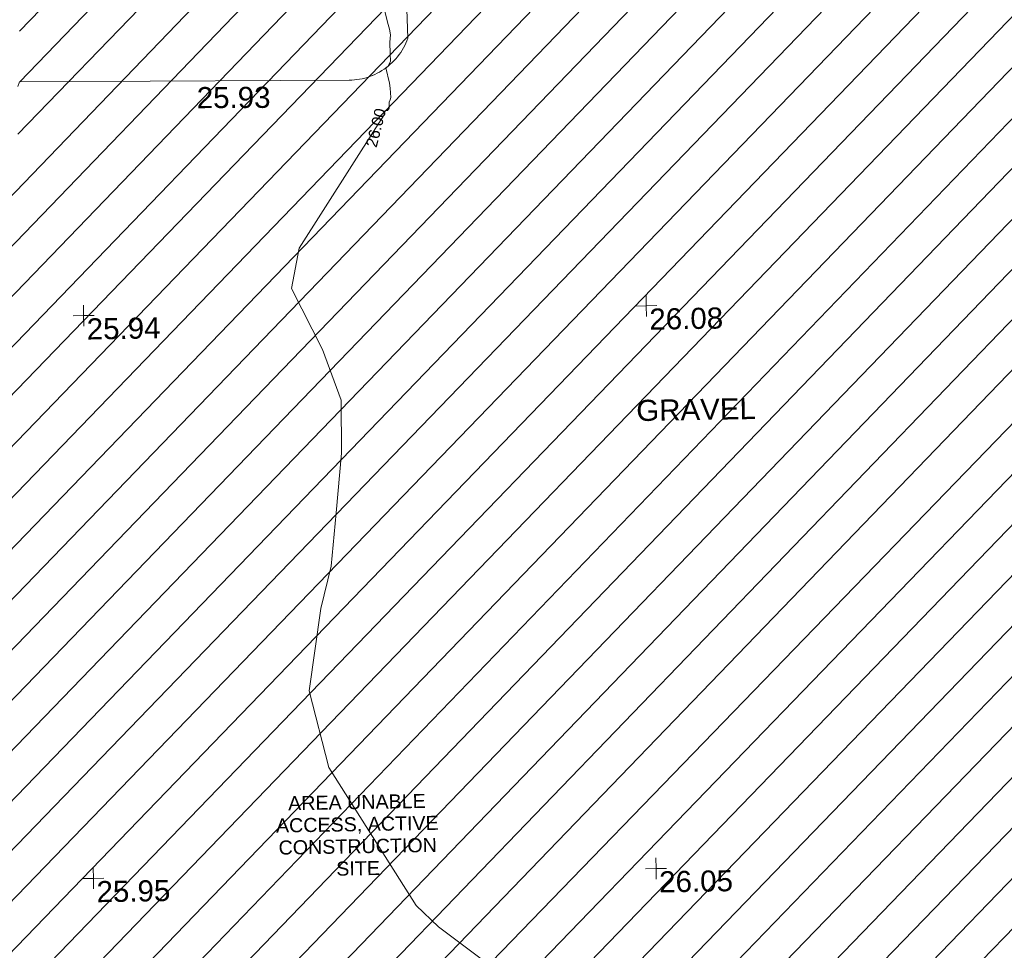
# Model space of a CAD drawing. Header units: millimetres. Extents: x -287732 to 520720, y -88450 to 287754.
# Tile 177 of 256: x -126647 to -109149, y 191141 to 207677. Entities that reach past the tile are written whole.
import ezdxf

# ---------------------------------------------------------------- set-up
doc = ezdxf.new("R2010")
doc.units = ezdxf.units.MM
doc.linetypes.add('IMPORT-UG_ELEC_STREET LIGHTING_QLB2 _2_', pattern=[2700, 1500, -300.0000000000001, 0, -250, 150, -300.0000000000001, 0, -200])
for name, color, linetype, lineweight, true_color in [('00_UAV_LEVEL_SPOT', 7, 'Continuous', 9, 0x666666), ('01_DTM_CONTOUR_MNR', 7, 'Continuous', 9, 0xa5a552), ('01_DTM_CONTOUR_MNR_LABELS', 7, 'Continuous', 9, 0xa5a552), ('12333-PUM-2D-U-0001-C01 - Rev2_REVIT IMPORT_dwg', 7, 'Continuous', 9, 0x767676), ('PUM-UNABLE TO SURVEY', 190, 'Continuous', 9, 0x7f00ff)]:
    doc.layers.add(name, color=color, linetype=linetype, lineweight=lineweight, true_color=true_color)
doc.layers.add('00_UAV_SURFACE', color=7, linetype='Continuous', lineweight=9)
doc.layers.add('00_UAV_SURVEY_TEXT', color=7, linetype='Continuous', lineweight=9)
doc.styles.add('Arial_1', font='arial.ttf', dxfattribs={"height": 250})
doc.styles.add('Swis721 Lt BT_1', font='swissl.ttf', dxfattribs={"height": 200})
doc.styles.add('Swis721 Lt BT_2', font='swissl.ttf', dxfattribs={"height": 375})

# ---------------------------------------------------------------- blocks, each defined once
blk = doc.blocks.new('12333-PUM-2D-U-0001-C01 - Rev2_REVIT IMPORT_dwg_UAV-2077255-Site Location Plan Proposed')
at = {"layer": '00_UAV_LEVEL_SPOT', "color": 254, "true_color": 0xcccccc, "flags": 128}
for points in [[(500.0000000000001, 0), (0, 0), (0, 500.0000000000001)], [(0, -500.0000000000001), (0, 0), (-500.0000000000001, 0)]]:
    blk.add_lwpolyline(points, dxfattribs=at)
blk = doc.blocks.new('12333-PUM-2D-U-0001-C01 - Rev2_REVIT IMPORT_dwg_MGS62954_T2_Galway_ITM_3d_Rev1-2077680-Site Location Plan Proposed')
at = {"layer": '00_UAV_SURFACE', "color": 254, "true_color": 0xcccccc, "flags": 128}
blk.add_lwpolyline([(533785808.5815, 725767055.6415002), (533785849.5815001, 725764829.6415), (533785848.4682862, 725764826.673116), (533785830.9981019, 725764783.0789137), (533785811.7177066, 725764740.2545265), (533785790.6609242, 725764698.2750826), (533785767.8646954, 725764657.2142283), (533785743.3690127, 725764617.1439983), (533785717.2168498, 725764578.1346896), (533785689.4540865, 725764540.2547374), (533785660.129428, 725764503.5705962), (533785629.2943199, 725764468.1466228), (533785597.0028576, 725764434.0449623), (533785563.3116907, 725764401.3254409), (533785528.2799255, 725764370.0454595), (533785491.9690194, 725764340.2598944), (533785454.4426742, 725764312.0209991), (533785415.7667239, 725764285.3783143), (533785376.0090188, 725764260.3785803), (533785335.239308, 725764237.0656552), (533785293.529115, 725764215.480438), (533785250.951614, 725764195.6607962), (533785207.5815001, 725764177.6415), (533785203.9404867, 725764176.2247128), (533785159.7977109, 725764160.1910872), (533785115.0222373, 725764146.0200337), (533785069.6926174, 725764133.7364126), (533785023.8883744, 725764123.3617737), (533784977.6898648, 725764114.914318), (533784931.1781364, 725764108.4088649), (533784884.4347865, 725764103.856827), (533784837.5418192, 725764101.2661905), (533784790.5815001, 725764100.6415002), (533783574.520072, 725764115.808506), (533778937.5815001, 725764173.6415002)], dxfattribs=at)
at = {"layer": '01_DTM_CONTOUR_MNR', "color": 254, "true_color": 0xcccccc, "flags": 128}
blk.add_lwpolyline([(533787586.9364228, 725747893.4550292), (533786118.154165, 725749033.2032274), (533785726.7579267, 725749418.4128047), (533784215.0083937, 725751896.6610712), (533783894.7711513, 725753265.0762831), (533784124.8339486, 725754725.166052), (533784318.888889, 725755475.5555558), (533784430.0000003, 725756420.0000001), (533784541.1111113, 725757475.5555557), (533784552.0430108, 725758420.0000002), (533784233.8884193, 725759321.9442098), (533783704.8983743, 725760420.0000002), (533783854.5496538, 725761132.2748269), (533785251.3917741, 725763247.9760596), (533785400.8110114, 725763474.2911595), (533785398.8613862, 725763509.5049508), (533785395.4269148, 725763541.3437315), (533785461.8737418, 725763548.367846), (533785496.0358424, 725763594.3225809), (533785498.7500002, 725763695.8858271), (533785513.6639551, 725763741.9274095), (533785529.9878839, 725763777.6453959), (533785516.5960417, 725763945.1332151), (533785507.8094303, 725764036.0291892), (533785450.0000002, 725764310.0000004), (533785490.0000001, 725764340.0000004), (533785530.0730373, 725764428.3399272), (533785527.4978689, 725764557.0161978), (533785527.3773439, 725764766.000891), (533785539.2307694, 725764896.9426752), (533785523.4286524, 725764996.3282642), (533785504.7394431, 725765079.8596139), (533785152.5553273, 725766558.032108)], dxfattribs=at)
at = {"xscale": 0.375, "yscale": 0.375, "zscale": 0.375}
for p in [(533780000.0000001, 725760000), (533790000.0000001, 725760000), (533780000.0000001, 725750000.0000001), (533790000.0000001, 725750000.0000001)]:
    blk.add_blockref('12333-PUM-2D-U-0001-C01 - Rev2_REVIT IMPORT_dwg_UAV-2077255-Site Location Plan Proposed', p, dxfattribs=at)
at = {"layer": '00_UAV_LEVEL_SPOT', "char_height": 375, "width": 1495.902363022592, "attachment_point": 1, "line_spacing_factor": 1.005061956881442, "style": 'Swis721 Lt BT_2'}
for s, insert in [('25.94', (533780051.8765643, 725759949.1441548)), ('26.08', (533790051.8765643, 725759949.1441548)), ('25.95', (533780051.8765643, 725749949.1441547)), ('26.05', (533790051.8765643, 725749949.1441547))]:
    blk.add_mtext(s, dxfattribs=dict(at, insert=insert))
at = {"layer": '00_UAV_SURFACE', "color": 251, "true_color": 0x666666, "insert": (533782080.9155524, 725764025.533997), "char_height": 375, "width": 1495.902363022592, "attachment_point": 1, "rotation": 359.2854305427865, "line_spacing_factor": 1.005061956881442, "style": 'Swis721 Lt BT_2'}
blk.add_mtext('25.93', dxfattribs=at)
at = {"layer": '00_UAV_SURVEY_TEXT', "color": 251, "true_color": 0x666666, "insert": (533789791.3000001, 725758330.329608), "char_height": 375, "width": 2322.210334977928, "attachment_point": 1, "line_spacing_factor": 1.005061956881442, "style": 'Swis721 Lt BT_2'}
blk.add_mtext('GRAVEL', dxfattribs=at)
at = {"layer": '01_DTM_CONTOUR_MNR_LABELS', "color": 251, "true_color": 0x666666, "insert": (533785155.3884545, 725763274.0984586), "char_height": 200, "width": 797.8007824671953, "attachment_point": 2, "rotation": 74.77839626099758, "line_spacing_factor": 1.005061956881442, "style": 'Swis721 Lt BT_1'}
blk.add_mtext('26.00', dxfattribs=at)
blk = doc.blocks.new('12333-PUM-2D-U-0001-C01 - Rev2_REVIT IMPORT_dwg-1620468-Site Location Plan Proposed')
at = {"layer": 'PUM-UNABLE TO SURVEY', "true_color": 0xffffd4}
h = blk.add_hatch(dxfattribs=at)
h.set_pattern_fill('FP_12', style=0, pattern_type=2)
h.set_pattern_definition([(45, (-533641079.65, -725615854.3560001), (-441.9417382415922, 441.9417382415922), [])])
h.paths.add_polyline_path([(140970.3501529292, 120250.643821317), (146061.3501528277, 120366.6438213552), (148091.0699788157, 121467.5355084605), (149767.1471665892, 121400.7882925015), (149826.3501529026, 121708.6438212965), (151731.350152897, 121403.8438213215), (151716.9389013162, 121323.1408124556), (153551.3057733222, 121250.0899514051), (153560.1501529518, 121480.0438212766), (155503.2501529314, 121480.0438212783), (155503.2501529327, 121172.3567455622), (157605.3501529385, 121088.6438213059), (157065.3501529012, 144482.6438213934), (175086.350152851, 144480.6438212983), (176746.3501528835, 146023.6438213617), (172843.7316528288, 147528.9658213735), (173338.6739911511, 175796.3692980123), (140026.0186528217, 176401.9833213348), (140028.2829734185, 176531.7061614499), (138356.741365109, 176568.5343297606), (138112.5926718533, 163525.9954559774), (137857.9316529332, 148319.2853214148), (137827.9418640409, 148319.8087951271), (137797.2156320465, 146678.3983150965), (130049.3501528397, 146808.6438212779), (127301.3501529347, 145010.6438213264), (126845.3501529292, 124909.6438213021), (140019.3501529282, 124510.6438213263), (140924.4375823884, 120456.3089638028)])
h.paths.add_polyline_path([(142549.2501529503, 122013.4438213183), (141939.6501528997, 128109.4438213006), (145140.0501528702, 128414.243821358), (145711.5501528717, 122318.2438213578), (143523.3984174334, 122107.3376299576)])
h.paths.add_polyline_path([(156227.1501528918, 122394.4438213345), (156227.1501528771, 122799.1296352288), (149501.6245217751, 123012.8231277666), (149504.2240842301, 123174.8324217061), (149445.3501529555, 122546.8438213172), (148264.2501528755, 122623.0438212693), (148378.550152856, 123842.2438212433), (149559.6501529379, 123766.0438213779), (149517.1038931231, 123312.2170499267), (152873.8338432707, 123055.7519301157), (156227.1501528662, 123099.0105069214), (156227.1501528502, 123537.4438213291), (157370.1501528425, 123537.4438212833), (157370.1501528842, 122394.4438212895), (156679.7991877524, 122394.4438213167)])
h.paths.add_polyline_path([(135386.4501529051, 126509.2438213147), (129290.4501528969, 126661.6438213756), (129366.6501529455, 129404.8438212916), (135462.6501529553, 129252.4438213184)])
h.paths.add_polyline_path([(133748.1501529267, 131005.0438212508), (130700.1501528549, 131309.8438213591), (131385.9501529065, 137405.8438213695), (134395.8501528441, 137101.0438213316), (133774.8328444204, 131256.1750353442)])
h.paths.add_polyline_path([(123791.3501529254, 148495.6438213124), (125962.8758490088, 148831.2361022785), (126057.907814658, 154829.4881495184), (124252.3501529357, 176312.6438213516), (119637.3501528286, 179332.6438213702), (91445.35015290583, 180677.6438213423), (91482.35015291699, 179887.643821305), (123767.2119867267, 148519.0968936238)])
h.paths.add_polyline_path([(195364.0617147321, 187389.5906704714), (138295.3501528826, 199555.6438213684), (100054.3501528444, 198088.6438213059), (99954.35015286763, 197228.6438213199), (107251.4784825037, 197782.5141120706), (122069.3501528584, 198129.6438213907), (132241.3501528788, 197737.6438212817), (136290.3501528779, 198486.6438213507), (136971.651110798, 197569.6615461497), (136433.5006318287, 189862.6526837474), (173568.1456173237, 188304.2714601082), (173574.3584918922, 188602.3933637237), (183059.4321529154, 188452.4238212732), (183056.4645273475, 188282.4086663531), (185602.4321528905, 188263.4238213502), (185594.3357990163, 187799.5840185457), (194908.7873000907, 187408.6965781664)])
blk.add_blockref('12333-PUM-2D-U-0001-C01 - Rev2_REVIT IMPORT_dwg_MGS62954_T2_Galway_ITM_3d_Rev1-2077680-Site Location Plan Proposed', (-533641079.6498471, -725615854.3561786))
at = {"layer": 'PUM-UNABLE TO SURVEY', "color": 51, "true_color": 0xffff7f, "insert": (143626.7066630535, 135543.956637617), "char_height": 250, "width": 3428.043514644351, "attachment_point": 2, "line_spacing_factor": 0.9417779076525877, "style": 'Arial_1'}
blk.add_mtext('AREA UNABLE\\PACCESS, ACTIVE\\PCONSTRUCTION\\PSITE', dxfattribs=at)

msp = doc.modelspace()

# ---------------------------------------------------------------- block references
at = {"layer": '12333-PUM-2D-U-0001-C01 - Rev2_REVIT IMPORT_dwg', "color": 254, "linetype": 'IMPORT-UG_ELEC_STREET LIGHTING_QLB2 _2_', "true_color": 0xffd4d4, "rotation": 0.9999999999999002}
msp.add_blockref('12333-PUM-2D-U-0001-C01 - Rev2_REVIT IMPORT_dwg-1620468-Site Location Plan Proposed', (-261895.0770586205, 55869.5817132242), dxfattribs=at)

doc.saveas('drawing.dxf')
